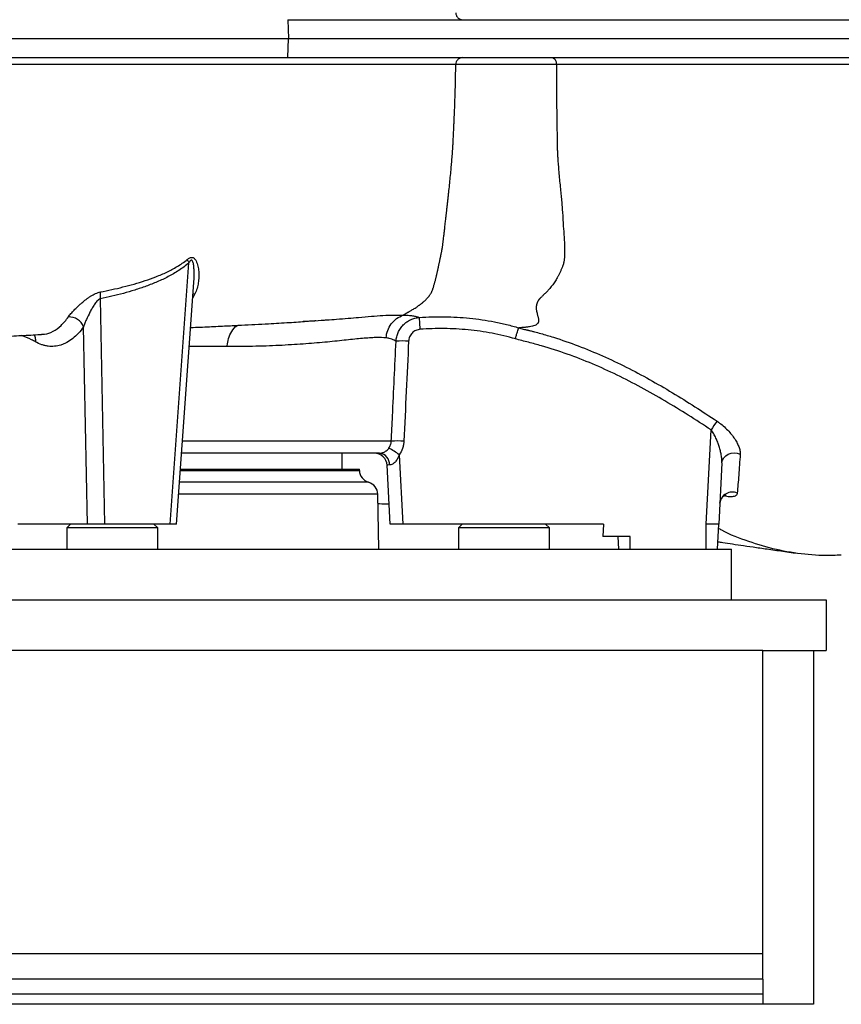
# Model space of a CAD drawing. Header units: millimetres. Extents: x 2318 to 4555, y 961 to 6343.
# Tile 4 of 15: x 3491 to 4142, y 961 to 1740. Entities that reach past the tile are written whole.
import ezdxf

# ---------------------------------------------------------------- set-up
doc = ezdxf.new("R2010")
doc.units = ezdxf.units.MM
doc.header["$LTSCALE"] = 2

msp = doc.modelspace()

# ---------------------------------------------------------------- linework, layer by layer
at = {"color": 7, "linetype": 'Continuous', "lineweight": 25}
for p, q in [((3703.49, 1740.16), (3704.1, 1725.16)), ((3703.49, 1740.16), (4266.89, 1740.16)), ((3703.49, 1710.16), (3704.1, 1725.16)), ((3704.1, 1725.16), (4266.65, 1725.16)), ((3703.49, 1710.16), (4266.89, 1710.16)), ((3610.58, 1341.16), (3625.38, 1547.84)), ((3615.58, 1341.16), (3629.25, 1532.22)), ((3555.18, 1519.3), (3558.6, 1341.16)), ((3544.95, 1341.16), (3541.96, 1497.22)), ((3508.55, 1491.39), (3509.05, 1491.38)), ((4034.6, 1341.16), (4038.51, 1415.63)), ((3776.2, 1397.16), (3619.59, 1397.16)), ((3746.59, 1384.56), (3746.59, 1397.16)), ((3791.7, 1395.95), (3794.58, 1341.16)), ((3784.59, 1341.16), (3782.15, 1387.68)), ((4047.12, 1389.48), (4044.59, 1341.16)), ((3618.68, 1384.56), (3760.25, 1384.56)), ((3760.26, 1383.61), (3760.25, 1384.56)), ((3775.52, 1321.16), (3774.76, 1364.73)), ((3544.95, 1341.16), (3489.94, 1341.16)), ((3531.59, 1341.16), (3528.59, 1338.16)), ((3558.6, 1341.16), (3544.95, 1341.16)), ((3610.58, 1341.16), (3558.6, 1341.16)), ((3600.59, 1338.16), (3597.59, 1341.16)), ((3615.58, 1341.16), (3610.58, 1341.16)), ((3794.58, 1341.16), (3784.59, 1341.16)), ((3953.45, 1341.16), (3794.58, 1341.16)), ((3841.59, 1341.16), (3838.59, 1338.16)), ((3910.59, 1338.16), (3907.59, 1341.16)), ((3953.45, 1341.16), (3952.95, 1331.16)), ((4034.6, 1321.16), (4034.6, 1341.16)), ((4043.54, 1321.16), (4044.59, 1341.16)), ((3528.59, 1338.16), (3528.59, 1321.16)), ((3600.59, 1338.16), (3528.59, 1338.16)), ((3600.59, 1321.16), (3600.59, 1338.16)), ((3838.59, 1338.16), (3838.59, 1321.16)), ((3910.59, 1338.16), (3838.59, 1338.16)), ((3910.59, 1321.16), (3910.59, 1338.16)), ((3974.59, 1331.16), (3952.95, 1331.16)), ((3965.64, 1321.16), (3965.11, 1331.16)), ((3974.59, 1321.16), (3974.59, 1331.16)), ((2454.59, 1321.16), (4054.59, 1321.16)), ((4054.59, 1281.16), (4054.59, 1321.16)), ((2379.59, 1281.16), (4129.59, 1281.16)), ((4129.59, 1281.16), (4129.59, 1241.16)), ((4079.59, 1241.16), (2429.59, 1241.16)), ((4079.59, 981.16), (4079.59, 1241.16)), ((4079.59, 1241.16), (4119.59, 1241.16)), ((4119.59, 1241.16), (4119.59, 961.16)), ((4119.59, 1241.16), (4129.59, 1241.16)), ((4079.59, 1001.16), (2429.59, 1001.16)), ((4079.59, 981.16), (2429.59, 981.16)), ((4079.59, 981.16), (4079.59, 969.16)), ((4079.59, 969.16), (2429.59, 969.16)), ((4079.59, 969.16), (4079.59, 961.16)), ((4079.59, 961.16), (2429.59, 961.16)), ((4119.59, 961.16), (4079.59, 961.16))]:
    msp.add_line(p, q, dxfattribs=at)
at = {"color": 8, "linetype": 'Continuous', "lineweight": 25}
for p, q in [((3630.12, 1523.35), (3628.39, 1520.13)), ((3785.5, 1406.64), (3620.26, 1406.64)), ((3618.62, 1383.61), (3760.26, 1383.61)), ((3767.51, 1374.17), (3617.94, 1374.17)), ((3774.76, 1364.73), (3617.26, 1364.73))]:
    msp.add_line(p, q, dxfattribs=at)
at = {"color": 8, "linetype": 'Continuous', "lineweight": 25, "flags": 128}
msp.add_lwpolyline([(3630.12, 1523.35), (3628.92, 1523.1), (3628.59, 1522.99)], dxfattribs=at)
at = {"color": 7, "linetype": 'Continuous', "lineweight": 25, "flags": 128}
for points in [[(3808.41, 1495.18), (3808.29, 1496.97), (3808.17, 1498.67), (3808.06, 1500.25), (3807.96, 1501.64), (3807.87, 1502.81), (3807.8, 1503.71), (3807.76, 1504.32), (3807.73, 1504.61)], [(4047.12, 1389.48), (4047.54, 1391.58), (4048.55, 1393.51), (4050.1, 1395.16), (4052.07, 1396.43), (4054.36, 1397.24), (4056.82, 1397.53), (4059.3, 1397.29), (4061.64, 1396.53)]]:
    msp.add_lwpolyline(points, dxfattribs=at)
at = {"color": 7, "linetype": 'Continuous', "lineweight": 25}
for centre, radius, start, end in [((3640.57, 1557.96), 18.25, 204.55406, 213.66592), ((3570.96, 1521.58), 15.95, 168.45744, 188.22702), ((3530.39, 1492.51), 12.49, 22.13218, 92.01376), ((3794.22, 1425.74), 60.21, 85.2698, 94.7302), ((4197.62, 1311.62), 190.09, 144.30333, 146.82779), ((3790.47, 1347.44), 59.4, 85.2018, 94.7982), ((3772.16, 1387.16), 10, 3, 90), ((3775.18, 1388.23), 8.99, 357.85361, 83.43127), ((3750.28, 1342.19), 67.87, 52.38269, 60.55318), ((3770.26, 1383.79), 10, 181, 254.03576), ((3764.76, 1364.56), 10, 1, 74.03576), ((4055.3, 1356.54), 9.91, 66.11937, 173.65375)]:
    msp.add_arc(centre, radius, start, end, dxfattribs=at)
msp.add_ellipse((3792.19, 1387.16), major_axis=(10.04, -0.53), ratio=0.051695, start_param=2.500671, end_param=3.147026, dxfattribs=at)
for points, knots in [([(3836.51, 1745.65), (3836.52, 1744.92), (3836.67, 1744.2), (3837.23, 1742.87), (3837.63, 1742.27), (3838.63, 1741.25), (3839.23, 1740.85), (3840.53, 1740.3), (3841.23, 1740.16), (3841.93, 1740.16)], [0, 0, 0, 0, 0.25, 0.25, 0.5, 0.5, 0.75, 0.75, 1, 1, 1, 1]), ([(2333.3, 1725.16), (2335.03, 1725.16), (2336.85, 1725.16), (2340.79, 1725.16), (2342.92, 1725.16), (2349.77, 1725.16), (2354.94, 1725.16), (2366.36, 1725.16), (2372.62, 1725.16), (2386.2, 1725.16), (2393.53, 1725.16), (2417.07, 1725.16), (2434.85, 1725.16), (2464.76, 1725.16), (2475.29, 1725.16), (2497.39, 1725.16), (2508.93, 1725.16), (2544.8, 1725.16), (2570.49, 1725.16), (2611.64, 1725.16), (2625.79, 1725.16), (2655, 1725.16), (2670.08, 1725.16), (2700.97, 1725.16), (2716.73, 1725.16), (2748.77, 1725.16), (2765.08, 1725.16), (2814.88, 1725.16), (2849.19, 1725.16), (2902.59, 1725.16), (2920.71, 1725.16), (2957.08, 1725.16), (2975.37, 1725.16), (3030.49, 1725.16), (3067.62, 1725.16), (3123.89, 1725.16), (3142.82, 1725.16), (3180.61, 1725.16), (3199.44, 1725.16), (3236.77, 1725.16), (3255.28, 1725.16), (3292.12, 1725.16), (3310.43, 1725.16), (3346.77, 1725.16), (3364.82, 1725.16), (3400.63, 1725.16), (3418.3, 1725.16), (3470.11, 1725.16), (3503.2, 1725.16), (3550.73, 1725.16), (3566.23, 1725.16), (3588.9, 1725.16), (3596.34, 1725.16), (3611.04, 1725.16), (3618.34, 1725.16), (3639.7, 1725.16), (3653.36, 1725.16), (3679.6, 1725.16), (3692.15, 1725.16), (3704.1, 1725.16)], [0.1948361, 0.1948361, 0.1948361, 0.1948361, 0.2074168, 0.2074168, 0.2199975, 0.2199975, 0.2451588, 0.2451588, 0.2703202, 0.2703202, 0.2954816, 0.2954816, 0.3458043, 0.3458043, 0.3709657, 0.3709657, 0.3961271, 0.3961271, 0.4464498, 0.4464498, 0.4716112, 0.4716112, 0.4967726, 0.4967726, 0.5219339, 0.5219339, 0.5470953, 0.5470953, 0.597418, 0.597418, 0.6225794, 0.6225794, 0.6477408, 0.6477408, 0.6980635, 0.6980635, 0.7232249, 0.7232249, 0.7483863, 0.7483863, 0.7735477, 0.7735477, 0.798709, 0.798709, 0.8238704, 0.8238704, 0.8490318, 0.8490318, 0.8993545, 0.8993545, 0.9245159, 0.9245159, 0.9370966, 0.9370966, 0.9496773, 0.9496773, 0.9748386, 0.9748386, 1, 1, 1, 1]), ([(2334.08, 1710.16), (2335.8, 1710.16), (2337.62, 1710.16), (2341.55, 1710.16), (2343.68, 1710.16), (2350.53, 1710.16), (2355.69, 1710.16), (2367.1, 1710.16), (2373.36, 1710.16), (2386.93, 1710.16), (2394.25, 1710.16), (2417.76, 1710.16), (2435.53, 1710.16), (2465.42, 1710.16), (2475.93, 1710.16), (2498.02, 1710.16), (2509.55, 1710.16), (2545.38, 1710.16), (2571.05, 1710.16), (2612.16, 1710.16), (2626.3, 1710.16), (2655.48, 1710.16), (2670.55, 1710.16), (2701.41, 1710.16), (2717.15, 1710.16), (2749.16, 1710.16), (2765.45, 1710.16), (2815.21, 1710.16), (2849.48, 1710.16), (2902.83, 1710.16), (2920.93, 1710.16), (2957.27, 1710.16), (2975.53, 1710.16), (3030.6, 1710.16), (3067.7, 1710.16), (3123.91, 1710.16), (3142.82, 1710.16), (3180.57, 1710.16), (3199.38, 1710.16), (3236.67, 1710.16), (3255.16, 1710.16), (3291.97, 1710.16), (3310.26, 1710.16), (3346.55, 1710.16), (3364.58, 1710.16), (3400.36, 1710.16), (3418, 1710.16), (3469.76, 1710.16), (3502.82, 1710.16), (3550.29, 1710.16), (3565.77, 1710.16), (3588.42, 1710.16), (3595.85, 1710.16), (3610.54, 1710.16), (3617.83, 1710.16), (3639.16, 1710.16), (3652.82, 1710.16), (3679.03, 1710.16), (3691.56, 1710.16), (3703.49, 1710.16)], [0.1948361, 0.1948361, 0.1948361, 0.1948361, 0.2074168, 0.2074168, 0.2199975, 0.2199975, 0.2451588, 0.2451588, 0.2703202, 0.2703202, 0.2954816, 0.2954816, 0.3458043, 0.3458043, 0.3709657, 0.3709657, 0.3961271, 0.3961271, 0.4464498, 0.4464498, 0.4716112, 0.4716112, 0.4967726, 0.4967726, 0.5219339, 0.5219339, 0.5470953, 0.5470953, 0.597418, 0.597418, 0.6225794, 0.6225794, 0.6477408, 0.6477408, 0.6980635, 0.6980635, 0.7232249, 0.7232249, 0.7483863, 0.7483863, 0.7735477, 0.7735477, 0.798709, 0.798709, 0.8238704, 0.8238704, 0.8490318, 0.8490318, 0.8993545, 0.8993545, 0.9245159, 0.9245159, 0.9370966, 0.9370966, 0.9496773, 0.9496773, 0.9748386, 0.9748386, 1, 1, 1, 1]), ([(3841.92, 1710.16), (3841.21, 1710.16), (3840.51, 1710.02), (3839.22, 1709.47), (3838.62, 1709.06), (3837.62, 1708.05), (3837.22, 1707.44), (3836.66, 1706.11), (3836.51, 1705.39), (3836.49, 1704.67)], [0, 0, 0, 0, 0.25, 0.25, 0.5, 0.5, 0.75, 0.75, 1, 1, 1, 1]), ([(3912.64, 1710.16), (3913.09, 1710.16), (3913.54, 1710.02), (3914.37, 1709.48), (3914.76, 1709.07), (3915.4, 1708.07), (3915.66, 1707.47), (3916.02, 1706.15), (3916.12, 1705.43), (3916.13, 1704.71)], [0, 0, 0, 0, 0.25, 0.25, 0.5, 0.5, 0.75, 0.75, 1, 1, 1, 1]), ([(3836.49, 1704.67), (3833.69, 1704.67), (3830.93, 1704.67), (3825.48, 1704.67), (3822.78, 1704.67), (3817.2, 1704.67), (3814.32, 1704.67), (3809.73, 1704.67), (3808.16, 1704.67), (3804.9, 1704.67), (3803.22, 1704.67), (3798, 1704.67), (3794.29, 1704.67), (3786.33, 1704.67), (3782.09, 1704.67), (3772.92, 1704.67), (3767.97, 1704.67), (3757.44, 1704.67), (3751.87, 1704.67), (3740.15, 1704.67), (3734.01, 1704.67), (3724.36, 1704.67), (3721.07, 1704.67), (3714.35, 1704.67), (3710.94, 1704.67), (3700.53, 1704.67), (3693.38, 1704.67), (3678.67, 1704.67), (3671.12, 1704.67), (3655.61, 1704.67), (3647.66, 1704.67), (3631.36, 1704.67), (3623.01, 1704.67), (3605.97, 1704.67), (3597.28, 1704.67), (3584.04, 1704.67), (3579.59, 1704.67), (3570.64, 1704.67), (3566.14, 1704.67), (3552.54, 1704.67), (3543.34, 1704.67), (3524.68, 1704.67), (3515.22, 1704.67), (3486.49, 1704.67), (3466.85, 1704.67), (3426.6, 1704.67), (3405.99, 1704.67), (3379.6, 1704.67), (3374.28, 1704.67), (3363.65, 1704.67), (3358.32, 1704.67), (3342.3, 1704.67), (3331.58, 1704.67), (3310.05, 1704.67), (3299.24, 1704.67), (3277.55, 1704.67), (3266.66, 1704.67), (3233.89, 1704.67), (3211.89, 1704.67), (3178.65, 1704.67), (3167.53, 1704.67), (3150.78, 1704.67), (3145.18, 1704.67), (3133.99, 1704.67), (3128.4, 1704.67), (3100.52, 1704.67), (3078.37, 1704.67), (3034.38, 1704.67), (3012.54, 1704.67), (2969.15, 1704.67), (2947.61, 1704.67), (2920.88, 1704.67), (2915.54, 1704.67), (2904.88, 1704.67), (2899.56, 1704.67), (2883.67, 1704.67), (2873.19, 1704.67), (2842.09, 1704.67), (2821.79, 1704.67), (2782.04, 1704.67), (2762.59, 1704.67), (2724.53, 1704.67), (2705.92, 1704.67), (2683.18, 1704.67), (2678.66, 1704.67), (2669.67, 1704.67), (2665.2, 1704.67), (2651.93, 1704.67), (2643.24, 1704.67), (2617.67, 1704.67), (2601.26, 1704.67), (2569.72, 1704.67), (2554.58, 1704.67), (2525.53, 1704.67), (2511.63, 1704.67), (2495.03, 1704.67), (2491.75, 1704.67), (2485.28, 1704.67), (2482.07, 1704.67), (2472.61, 1704.67), (2466.51, 1704.67), (2448.77, 1704.67), (2437.71, 1704.67), (2417.11, 1704.67), (2407.59, 1704.67), (2394.39, 1704.67), (2390.17, 1704.67), (2382.08, 1704.67), (2378.2, 1704.67), (2370.87, 1704.67), (2367.4, 1704.67), (2362.56, 1704.67), (2361, 1704.67), (2358.02, 1704.67), (2356.59, 1704.67), (2349.72, 1704.67), (2345.05, 1704.67), (2340.37, 1704.67)], [0, 0, 0, 0, 0.015625, 0.015625, 0.03125, 0.03125, 0.046875, 0.046875, 0.054688, 0.054688, 0.0625, 0.0625, 0.078125, 0.078125, 0.09375, 0.09375, 0.109375, 0.109375, 0.125, 0.125, 0.140625, 0.140625, 0.148438, 0.148438, 0.15625, 0.15625, 0.171875, 0.171875, 0.1875, 0.1875, 0.203125, 0.203125, 0.21875, 0.21875, 0.234375, 0.234375, 0.242188, 0.242188, 0.25, 0.25, 0.265625, 0.265625, 0.28125, 0.28125, 0.3125, 0.3125, 0.34375, 0.34375, 0.351563, 0.351563, 0.359375, 0.359375, 0.375, 0.375, 0.390625, 0.390625, 0.40625, 0.40625, 0.4375, 0.4375, 0.453125, 0.453125, 0.460938, 0.460938, 0.46875, 0.46875, 0.5, 0.5, 0.53125, 0.53125, 0.5625, 0.5625, 0.570313, 0.570313, 0.578125, 0.578125, 0.59375, 0.59375, 0.625, 0.625, 0.65625, 0.65625, 0.6875, 0.6875, 0.695313, 0.695313, 0.703125, 0.703125, 0.71875, 0.71875, 0.75, 0.75, 0.78125, 0.78125, 0.8125, 0.8125, 0.820313, 0.820313, 0.828125, 0.828125, 0.84375, 0.84375, 0.875, 0.875, 0.90625, 0.90625, 0.921875, 0.921875, 0.9375, 0.9375, 0.953125, 0.953125, 0.960938, 0.960938, 0.96875, 0.96875, 1, 1, 1, 1]), ([(3794.83, 1506.34), (3794.89, 1506.38), (3795, 1506.46), (3795.19, 1506.59), (3795.39, 1506.72), (3795.6, 1506.87), (3795.84, 1507.01), (3796.08, 1507.17), (3796.34, 1507.33), (3796.62, 1507.49), (3796.91, 1507.67), (3797.22, 1507.85), (3797.54, 1508.03), (3797.88, 1508.23), (3798.23, 1508.43), (3798.59, 1508.64), (3798.97, 1508.86), (3799.37, 1509.09), (3799.77, 1509.32), (3800.37, 1509.67), (3801.21, 1510.16), (3802.35, 1510.83), (3803.65, 1511.62), (3804.87, 1512.4), (3805.92, 1513.09), (3806.73, 1513.65), (3807.47, 1514.17), (3808.12, 1514.65), (3808.71, 1515.08), (3809.22, 1515.47), (3809.65, 1515.81), (3810.02, 1516.1), (3810.31, 1516.34), (3810.72, 1516.68), (3811.26, 1517.14), (3811.93, 1517.74), (3812.56, 1518.33), (3813.15, 1518.91), (3813.7, 1519.48), (3814.22, 1520.04), (3814.7, 1520.59), (3815.14, 1521.12), (3815.61, 1521.73), (3816.1, 1522.41), (3816.6, 1523.17), (3817.03, 1523.9), (3817.34, 1524.48), (3817.55, 1524.93), (3817.7, 1525.31), (3817.89, 1525.79), (3818.11, 1526.38), (3818.35, 1527.07), (3818.62, 1527.92), (3818.92, 1528.9), (3819.25, 1529.99), (3819.57, 1531.1), (3819.89, 1532.21), (3820.19, 1533.33), (3820.5, 1534.46), (3820.79, 1535.59), (3821.08, 1536.73), (3821.36, 1537.87), (3821.63, 1539.02), (3821.9, 1540.16), (3822.16, 1541.31), (3822.42, 1542.46), (3822.68, 1543.69), (3822.95, 1544.98), (3823.21, 1546.3), (3823.44, 1547.52), (3823.66, 1548.65), (3823.86, 1549.68), (3824.05, 1550.62), (3824.22, 1551.41), (3824.36, 1552.05), (3824.49, 1552.6), (3824.61, 1553.16), (3824.74, 1553.75), (3824.87, 1554.35), (3825, 1554.97), (3825.13, 1555.62), (3825.28, 1556.33), (3825.43, 1557.12), (3825.59, 1557.97), (3825.74, 1558.84), (3825.88, 1559.72), (3826.02, 1560.62), (3826.15, 1561.52), (3826.27, 1562.45), (3826.4, 1563.48), (3826.54, 1564.71), (3826.71, 1566.14), (3826.97, 1568.26), (3827.29, 1570.89), (3827.64, 1573.89), (3827.95, 1576.58), (3828.22, 1578.96), (3828.45, 1581.03), (3828.64, 1582.79), (3828.8, 1584.23), (3829, 1585.95), (3829.24, 1588.09), (3829.55, 1590.83), (3829.88, 1593.73), (3830.22, 1596.81), (3830.58, 1600.05), (3831.04, 1604.27), (3831.59, 1609.39), (3832.19, 1615.37), (3832.66, 1620.15), (3832.99, 1623.74), (3833.2, 1626.17), (3833.4, 1628.66), (3833.6, 1631.2), (3833.79, 1633.8), (3833.97, 1636.45), (3834.17, 1639.42), (3834.36, 1642.68), (3834.56, 1646.22), (3834.74, 1649.75), (3834.91, 1653.29), (3835.04, 1656.11), (3835.13, 1658.32), (3835.21, 1660.08), (3835.3, 1662.22), (3835.41, 1664.75), (3835.53, 1667.68), (3835.67, 1670.99), (3835.85, 1676.12), (3836.07, 1682.73), (3836.26, 1690.53), (3836.41, 1697.78), (3836.47, 1702.43), (3836.49, 1704.67)], [0, 0, 0, 0, 0.00338, 0.006691, 0.009937, 0.01312, 0.016242, 0.019307, 0.022316, 0.025274, 0.028183, 0.031047, 0.033869, 0.036653, 0.039404, 0.042125, 0.04482, 0.047494, 0.050151, 0.052796, 0.058637, 0.065063, 0.072112, 0.079812, 0.084588, 0.088986, 0.093003, 0.096637, 0.099888, 0.102753, 0.105232, 0.107324, 0.109029, 0.110346, 0.114644, 0.118864, 0.123011, 0.127091, 0.13111, 0.135076, 0.138996, 0.142877, 0.146729, 0.152556, 0.158502, 0.164591, 0.170845, 0.173451, 0.177097, 0.181786, 0.187519, 0.194295, 0.202113, 0.212494, 0.222613, 0.232471, 0.242067, 0.251402, 0.260476, 0.26929, 0.277845, 0.286142, 0.294183, 0.30197, 0.309506, 0.316794, 0.323838, 0.332211, 0.339817, 0.346667, 0.352778, 0.358168, 0.362858, 0.366881, 0.369302, 0.371792, 0.374351, 0.376979, 0.379675, 0.382439, 0.38527, 0.388167, 0.391827, 0.395529, 0.399272, 0.403054, 0.406873, 0.410727, 0.414614, 0.418668, 0.42376, 0.429947, 0.436588, 0.450246, 0.462724, 0.473904, 0.483785, 0.492366, 0.499647, 0.505629, 0.510311, 0.52091, 0.532202, 0.544188, 0.55687, 0.570248, 0.584323, 0.608912, 0.633504, 0.658098, 0.66786, 0.677849, 0.688066, 0.698512, 0.709187, 0.720091, 0.731227, 0.745772, 0.760321, 0.774872, 0.789428, 0.803986, 0.809581, 0.816777, 0.825572, 0.835968, 0.847963, 0.861559, 0.876753, 0.910947, 0.942885, 0.972569, 1, 1, 1, 1]), ([(3916.13, 1704.71), (3915.93, 1704.71), (3915.72, 1704.71), (3915.31, 1704.72), (3914.69, 1704.72), (3914.05, 1704.72), (3912.78, 1704.73), (3911.91, 1704.73), (3909.27, 1704.74), (3907.45, 1704.74), (3904.62, 1704.75), (3903.66, 1704.75), (3901.71, 1704.75), (3900.72, 1704.76), (3897.74, 1704.76), (3895.73, 1704.77), (3891.66, 1704.77), (3889.61, 1704.77), (3886.5, 1704.78), (3885.45, 1704.78), (3883.36, 1704.78), (3882.32, 1704.78), (3877.15, 1704.78), (3873.1, 1704.78), (3868.15, 1704.78), (3867.17, 1704.78), (3865.24, 1704.78), (3864.29, 1704.78), (3861.49, 1704.77), (3859.69, 1704.77), (3857.08, 1704.76), (3856.22, 1704.76), (3854.54, 1704.76), (3853.72, 1704.76), (3851.31, 1704.75), (3849.81, 1704.75), (3846.99, 1704.74), (3845.67, 1704.73), (3843.23, 1704.72), (3842.11, 1704.72), (3840.1, 1704.7), (3839.21, 1704.7), (3838.06, 1704.69), (3837.7, 1704.68), (3837.21, 1704.68), (3836.98, 1704.67), (3836.77, 1704.67), (3836.63, 1704.67), (3836.56, 1704.67), (3836.5, 1704.67)], [0, 0, 0, 0, 0.007813, 0.007813, 0.015625, 0.03125, 0.03125, 0.0625, 0.0625, 0.125, 0.125, 0.15625, 0.15625, 0.1875, 0.1875, 0.25, 0.25, 0.3125, 0.3125, 0.34375, 0.34375, 0.375, 0.375, 0.5, 0.5, 0.53125, 0.53125, 0.5625, 0.5625, 0.625, 0.625, 0.65625, 0.65625, 0.6875, 0.6875, 0.75, 0.75, 0.8125, 0.8125, 0.875, 0.875, 0.9375, 0.9375, 0.96875, 0.96875, 0.984375, 0.992188, 0.992188, 1, 1, 1, 1]), ([(3916.14, 1704.71), (3916.13, 1703.55), (3916.13, 1701.21), (3916.13, 1697.65), (3916.13, 1694), (3916.14, 1690.27), (3916.16, 1686.45), (3916.19, 1682.55), (3916.23, 1678.57), (3916.28, 1674.4), (3916.34, 1670.07), (3916.4, 1665.61), (3916.47, 1661.16), (3916.53, 1656.72), (3916.6, 1652.3), (3916.66, 1647.88), (3916.73, 1643.47), (3916.78, 1640.13), (3916.83, 1637.77), (3916.88, 1636.34), (3916.95, 1634.73), (3917.05, 1632.93), (3917.17, 1630.96), (3917.31, 1628.8), (3917.48, 1626.46), (3917.68, 1623.94), (3917.99, 1620.22), (3918.42, 1615.34), (3918.98, 1609.39), (3919.47, 1604.59), (3919.84, 1600.93), (3920.08, 1598.4), (3920.31, 1595.86), (3920.53, 1593.32), (3920.73, 1590.77), (3920.92, 1588.21), (3921.12, 1585.54), (3921.33, 1581.77), (3921.67, 1575.89), (3922.04, 1570.13), (3922.35, 1565.55), (3922.48, 1563.19), (3922.58, 1561.01), (3922.64, 1559.01), (3922.68, 1557.18), (3922.68, 1555.52), (3922.64, 1554.03), (3922.57, 1552.71), (3922.47, 1551.53), (3922.33, 1550.43), (3922.2, 1549.43), (3922.05, 1548.51), (3921.86, 1547.66), (3921.64, 1546.82), (3921.38, 1545.98), (3921.05, 1545.05), (3920.66, 1544.05), (3920.22, 1542.98), (3919.77, 1541.91), (3919.3, 1540.87), (3918.83, 1539.84), (3918.33, 1538.83), (3917.83, 1537.84), (3917.31, 1536.86), (3916.34, 1535.12), (3914.83, 1532.68), (3912.64, 1529.64), (3910.42, 1526.97), (3908.27, 1524.63), (3906.62, 1523), (3905.37, 1521.8), (3904.58, 1521.04), (3903.94, 1520.42), (3903.42, 1519.92), (3903.05, 1519.54), (3902.8, 1519.29), (3902.63, 1519.12), (3902.51, 1518.97), (3902.39, 1518.81), (3902.26, 1518.65), (3902.15, 1518.49), (3902.03, 1518.33), (3901.92, 1518.16), (3901.81, 1518), (3901.71, 1517.83), (3901.61, 1517.66), (3901.51, 1517.49), (3901.41, 1517.32), (3901.32, 1517.15), (3901.23, 1516.97), (3901.15, 1516.8), (3901.07, 1516.62), (3900.99, 1516.44), (3900.92, 1516.26), (3900.85, 1516.08), (3900.78, 1515.9), (3900.71, 1515.71), (3900.65, 1515.53), (3900.6, 1515.34), (3900.54, 1515.16), (3900.49, 1514.97), (3900.45, 1514.78), (3900.4, 1514.58), (3900.36, 1514.39), (3900.33, 1514.2), (3900.3, 1514), (3900.27, 1513.81), (3900.24, 1513.61), (3900.22, 1513.41), (3900.2, 1513.21), (3900.19, 1513.01), (3900.18, 1512.81), (3900.16, 1512.33), (3900.19, 1511.49), (3900.33, 1510.21), (3900.6, 1508.7), (3900.94, 1507.29), (3901.26, 1506.12), (3901.5, 1505.26), (3901.7, 1504.51), (3901.86, 1503.87), (3901.98, 1503.33), (3902.06, 1502.8), (3902.1, 1502.27), (3902.08, 1501.72), (3902, 1501.21), (3901.87, 1500.73), (3901.67, 1500.3), (3901.27, 1499.67), (3900.46, 1498.94), (3899.01, 1498.2), (3897.08, 1497.59), (3894.67, 1497.1), (3892.49, 1496.82), (3890.7, 1496.65), (3889.41, 1496.55), (3887.92, 1496.46), (3886.86, 1496.4), (3886.29, 1496.37)], [0, 0, 0, 0, 0.012786, 0.025888, 0.039304, 0.053035, 0.067081, 0.081441, 0.096114, 0.111102, 0.127574, 0.144019, 0.160437, 0.176829, 0.193194, 0.209533, 0.225845, 0.242131, 0.24676, 0.252061, 0.258034, 0.26468, 0.271998, 0.27999, 0.288654, 0.297991, 0.307999, 0.330131, 0.35225, 0.374357, 0.383746, 0.393171, 0.402633, 0.412132, 0.421669, 0.431245, 0.44086, 0.451609, 0.473701, 0.50711, 0.516635, 0.525519, 0.533764, 0.541372, 0.548347, 0.554693, 0.560415, 0.565518, 0.570002, 0.574374, 0.578652, 0.58215, 0.585725, 0.589387, 0.593144, 0.597005, 0.60218, 0.607368, 0.612572, 0.617793, 0.623036, 0.628302, 0.633594, 0.638914, 0.644265, 0.662485, 0.681898, 0.702568, 0.718441, 0.734574, 0.741964, 0.748291, 0.753557, 0.757765, 0.760915, 0.76301, 0.76405, 0.765262, 0.766471, 0.767677, 0.768881, 0.770083, 0.771283, 0.772481, 0.773677, 0.774872, 0.776065, 0.777256, 0.778447, 0.779636, 0.780825, 0.782012, 0.783199, 0.784386, 0.785572, 0.786758, 0.787943, 0.789129, 0.790315, 0.791501, 0.792688, 0.793876, 0.795064, 0.796253, 0.797443, 0.798635, 0.799828, 0.801022, 0.802218, 0.803416, 0.804616, 0.805818, 0.807022, 0.813111, 0.820623, 0.82957, 0.839963, 0.846084, 0.851628, 0.856595, 0.860986, 0.864804, 0.868052, 0.872623, 0.877156, 0.881667, 0.886169, 0.890678, 0.895208, 0.907069, 0.920174, 0.934695, 0.950762, 0.968472, 0.974883, 0.982272, 0.990644, 1, 1, 1, 1]), ([(4447.35, 1704.84), (4435.3, 1704.84), (4423.3, 1704.84), (4405.37, 1704.84), (4399.41, 1704.84), (4387.51, 1704.83), (4381.57, 1704.83), (4363.81, 1704.83), (4352.02, 1704.83), (4334.4, 1704.83), (4328.54, 1704.83), (4316.84, 1704.83), (4311.01, 1704.82), (4281.97, 1704.82), (4259.02, 1704.82), (4224.85, 1704.81), (4213.5, 1704.81), (4190.87, 1704.8), (4179.58, 1704.8), (4157.1, 1704.79), (4145.9, 1704.79), (4123.61, 1704.78), (4112.51, 1704.78), (4090.48, 1704.77), (4079.54, 1704.77), (4057.85, 1704.76), (4047.12, 1704.76), (4025.93, 1704.75), (4015.47, 1704.75), (3994.83, 1704.74), (3984.65, 1704.74), (3954.54, 1704.73), (3935.04, 1704.72), (3916.14, 1704.71)], [0, 0, 0, 0, 0.0625, 0.0625, 0.09375, 0.09375, 0.125, 0.125, 0.1875, 0.1875, 0.21875, 0.21875, 0.25, 0.25, 0.375, 0.375, 0.4375, 0.4375, 0.5, 0.5, 0.5625, 0.5625, 0.625, 0.625, 0.6875, 0.6875, 0.75, 0.75, 0.8125, 0.8125, 0.875, 0.875, 1, 1, 1, 1]), ([(3555.34, 1524.77), (3561.31, 1525.91), (3567.24, 1527.2), (3576.07, 1529.41), (3579, 1530.19), (3584.83, 1531.86), (3587.74, 1532.75), (3593.52, 1534.66), (3596.4, 1535.68), (3602.1, 1537.91), (3604.94, 1539.11), (3610.55, 1541.77), (3613.32, 1543.22), (3618.79, 1546.51), (3621.44, 1548.31), (3623.97, 1550.38)], [0, 0, 0, 0, 0.25, 0.25, 0.375, 0.375, 0.5, 0.5, 0.625, 0.625, 0.75, 0.75, 0.875, 0.875, 1, 1, 1, 1]), ([(3623.97, 1550.38), (3624.63, 1550.92), (3625.31, 1551.39), (3626.36, 1551.86), (3626.72, 1551.98), (3627.42, 1552.09), (3627.77, 1552.09), (3628.41, 1551.97), (3628.71, 1551.84), (3629.27, 1551.51), (3629.53, 1551.3), (3630, 1550.82), (3630.21, 1550.55), (3630.59, 1549.98), (3630.77, 1549.68), (3631.26, 1548.74), (3631.53, 1548.07), (3632, 1546.69), (3632.19, 1545.98), (3632.69, 1543.82), (3632.91, 1542.34), (3633.16, 1539.38), (3633.19, 1537.88), (3633.08, 1534.9), (3632.94, 1533.42), (3632.47, 1530.49), (3632.15, 1529.04), (3631.29, 1526.18), (3630.76, 1524.76), (3630.12, 1523.35)], [0, 0, 0, 0, 0.0625, 0.0625, 0.09375, 0.09375, 0.125, 0.125, 0.15625, 0.15625, 0.1875, 0.1875, 0.21875, 0.21875, 0.25, 0.25, 0.3125, 0.3125, 0.375, 0.375, 0.5, 0.5, 0.625, 0.625, 0.75, 0.75, 0.875, 0.875, 1, 1, 1, 1]), ([(3625.38, 1547.84), (3622.84, 1545.59), (3620.16, 1543.6), (3614.61, 1539.96), (3611.79, 1538.34), (3606.07, 1535.37), (3603.17, 1534.02), (3597.34, 1531.52), (3594.39, 1530.37), (3588.47, 1528.23), (3585.49, 1527.23), (3579.5, 1525.36), (3576.49, 1524.48), (3567.42, 1522), (3561.32, 1520.56), (3555.18, 1519.3)], [0, 0, 0, 0, 0.125, 0.125, 0.25, 0.25, 0.375, 0.375, 0.5, 0.5, 0.625, 0.625, 0.75, 0.75, 1, 1, 1, 1]), ([(3529.95, 1504.99), (3530.53, 1505.82), (3531.2, 1506.69), (3532.71, 1508.48), (3533.56, 1509.41), (3535.35, 1511.29), (3536.3, 1512.24), (3537.8, 1513.67), (3538.32, 1514.15), (3539.38, 1515.11), (3539.92, 1515.59), (3541.57, 1517.01), (3542.7, 1517.93), (3544.47, 1519.28), (3545.07, 1519.72), (3546.3, 1520.57), (3546.92, 1520.99), (3548.81, 1522.18), (3550.09, 1522.9), (3552.74, 1524.08), (3554.05, 1524.53), (3555.34, 1524.77)], [0, 0, 0, 0, 0.125, 0.125, 0.25, 0.25, 0.375, 0.375, 0.4375, 0.4375, 0.5, 0.5, 0.625, 0.625, 0.6875, 0.6875, 0.75, 0.75, 0.875, 0.875, 1, 1, 1, 1]), ([(3555.18, 1519.3), (3554.69, 1519.13), (3554.23, 1518.85), (3553.35, 1518.16), (3552.93, 1517.76), (3552.16, 1516.92), (3551.8, 1516.48), (3551.1, 1515.58), (3550.76, 1515.11), (3549.79, 1513.69), (3549.19, 1512.72), (3548.06, 1510.77), (3547.52, 1509.78), (3545.97, 1506.81), (3545.03, 1504.85), (3543.75, 1501.93), (3543.35, 1500.96), (3542.61, 1499.07), (3542.26, 1498.13), (3541.96, 1497.22)], [0, 0, 0, 0, 0.0625, 0.0625, 0.125, 0.125, 0.1875, 0.1875, 0.25, 0.25, 0.375, 0.375, 0.5, 0.5, 0.75, 0.75, 0.875, 0.875, 1, 1, 1, 1]), ([(3781.43, 1488.42), (3781.53, 1490.41), (3781.94, 1492.39), (3783.29, 1496.13), (3784.25, 1497.89), (3786.62, 1501.07), (3788.04, 1502.47), (3791.22, 1504.79), (3792.98, 1505.71), (3794.83, 1506.34)], [0, 0, 0, 0, 0.25, 0.25, 0.5, 0.5, 0.75, 0.75, 1, 1, 1, 1]), ([(3789.25, 1485.75), (3789.32, 1486.96), (3789.49, 1488.14), (3789.9, 1489.89), (3790.07, 1490.47), (3790.45, 1491.61), (3790.67, 1492.18), (3791.4, 1493.84), (3791.98, 1494.88), (3792.98, 1496.37), (3793.34, 1496.85), (3794.1, 1497.79), (3794.5, 1498.24), (3795.77, 1499.53), (3796.68, 1500.31), (3798.63, 1501.69), (3799.69, 1502.31), (3801.87, 1503.32), (3802.99, 1503.72), (3805.32, 1504.32), (3806.52, 1504.52), (3807.73, 1504.61)], [0, 0, 0, 0, 0.125, 0.125, 0.1875, 0.1875, 0.25, 0.25, 0.375, 0.375, 0.4375, 0.4375, 0.5, 0.5, 0.625, 0.625, 0.75, 0.75, 0.875, 0.875, 1, 1, 1, 1]), ([(3794.84, 1506.34), (3795.55, 1506.39), (3796.26, 1506.41), (3797.6, 1506.4), (3798.24, 1506.37), (3799.48, 1506.28), (3800.07, 1506.22), (3801.21, 1506.1), (3801.74, 1506.02), (3802.76, 1505.86), (3803.26, 1505.77), (3804.22, 1505.57), (3804.69, 1505.47), (3806.06, 1505.13), (3806.92, 1504.88), (3807.73, 1504.61)], [0, 0, 0, 0, 0.125, 0.125, 0.25, 0.25, 0.375, 0.375, 0.5, 0.5, 0.625, 0.625, 0.75, 0.75, 1, 1, 1, 1]), ([(3807.73, 1504.61), (3814.35, 1505.05), (3820.99, 1505.24), (3834.23, 1505.05), (3840.84, 1504.68), (3850.72, 1503.68), (3854.02, 1503.27), (3860.57, 1502.3), (3863.84, 1501.74), (3870.33, 1500.47), (3873.56, 1499.76), (3879.98, 1498.17), (3883.18, 1497.3), (3886.36, 1496.35)], [0, 0, 0, 0, 0.25, 0.25, 0.5, 0.5, 0.625, 0.625, 0.75, 0.75, 0.875, 0.875, 1, 1, 1, 1]), ([(3541.96, 1497.22), (3540.63, 1495.34), (3539.26, 1493.63), (3536.42, 1490.55), (3534.96, 1489.17), (3531.94, 1486.74), (3530.39, 1485.7), (3528, 1484.38), (3527.19, 1483.98), (3525.57, 1483.29), (3524.75, 1482.99), (3522.3, 1482.22), (3520.65, 1481.89), (3517.32, 1481.59), (3515.64, 1481.62), (3513.09, 1481.94), (3512.24, 1482.09), (3510.53, 1482.5), (3507.99, 1483.24), (3505.47, 1484.39), (3503.79, 1485.34)], [0, 0, 0, 0, 0.125, 0.125, 0.25, 0.25, 0.375, 0.375, 0.4375, 0.4375, 0.5, 0.5, 0.625, 0.625, 0.75, 0.75, 0.8125, 0.8125, 0.875, 1, 1, 1, 1]), ([(3626.7, 1496.59), (3631.71, 1496.82), (3641.56, 1497.27), (3654.84, 1497.9), (3666.83, 1498.5), (3677.89, 1499.08), (3687.81, 1499.62), (3696.76, 1500.11), (3704.71, 1500.58), (3711.97, 1501.08), (3718.43, 1501.58), (3723.03, 1501.93), (3725.21, 1502.06), (3725.85, 1502.1)], [0, 0, 0, 0, 0.116529, 0.229421, 0.33171, 0.429655, 0.532705, 0.620205, 0.7103, 0.798259, 0.883227, 0.965203, 1, 1, 1, 1]), ([(3715.82, 1501.51), (3717.97, 1501.63), (3723.83, 1501.96), (3729.95, 1502.35), (3733.74, 1502.62), (3734.32, 1502.66)], [0, 0, 0, 0, 0.327962, 0.896574, 1, 1, 1, 1]), ([(3883.68, 1487.65), (3877.59, 1489.44), (3871.43, 1490.91), (3862.11, 1492.68), (3858.98, 1493.2), (3852.71, 1494.09), (3849.55, 1494.46), (3840.09, 1495.37), (3833.76, 1495.69), (3821.1, 1495.82), (3814.75, 1495.62), (3808.41, 1495.18)], [0, 0, 0, 0, 0.25, 0.25, 0.375, 0.375, 0.5, 0.5, 0.75, 0.75, 1, 1, 1, 1]), ([(3883.6, 1487.67), (3883.9, 1488.66), (3884.19, 1489.64), (3884.74, 1491.49), (3885.01, 1492.36), (3885.48, 1493.91), (3885.69, 1494.58), (3886.04, 1495.68), (3886.18, 1496.1), (3886.27, 1496.37)], [0, 0, 0, 0, 0.25, 0.25, 0.5, 0.5, 0.75, 0.75, 1, 1, 1, 1]), ([(3886.28, 1496.37), (3887.5, 1496.04), (3888.73, 1495.71), (3890.57, 1495.25), (3891.49, 1495.03), (3892.57, 1494.77), (3893.11, 1494.65), (3893.38, 1494.58), (3893.5, 1494.56), (3893.58, 1494.54), (3893.61, 1494.53), (3893.65, 1494.52)], [0, 0, 0, 0, 0.5, 0.5, 0.75, 0.875, 0.9375, 0.96875, 0.984375, 0.984375, 1, 1, 1, 1]), ([(2792.61, 1453.78), (2797.64, 1454.1), (2811.2, 1454.98), (2830.11, 1456.14), (2848.89, 1457.26), (2863.01, 1458.09), (2876.08, 1458.86), (2887.8, 1459.55), (2898.17, 1460.15), (2907.74, 1460.7), (2916.97, 1461.21), (2926.71, 1461.74), (2937.58, 1462.34), (2950.27, 1463.04), (2965.03, 1463.85), (2981.83, 1464.77), (2998.95, 1465.7), (3016.05, 1466.61), (3032.97, 1467.49), (3051.13, 1468.43), (3070.64, 1469.44), (3091.24, 1470.5), (3112, 1471.56), (3133.4, 1472.66), (3154.52, 1473.73), (3175.03, 1474.75), (3193.17, 1475.66), (3209.13, 1476.47), (3222.88, 1477.18), (3235.36, 1477.82), (3246.62, 1478.38), (3258.03, 1478.93), (3270.15, 1479.51), (3283.81, 1480.15), (3298.03, 1480.82), (3311.77, 1481.45), (3324.79, 1482.06), (3336.14, 1482.6), (3345.56, 1483.05), (3352.57, 1483.38), (3358.45, 1483.66), (3364.1, 1483.93), (3370.43, 1484.24), (3378.33, 1484.62), (3387.89, 1485.08), (3399.21, 1485.63), (3411.87, 1486.24), (3425.9, 1486.93), (3441.28, 1487.7), (3457.79, 1488.53), (3474.49, 1489.37), (3490.55, 1490.17), (3501.77, 1490.75), (3507.66, 1491.07), (3508.56, 1491.12)], [0, 0, 0, 0, 0.024856, 0.066938, 0.089573, 0.110991, 0.130421, 0.147841, 0.163236, 0.176707, 0.189937, 0.203411, 0.218882, 0.236496, 0.256735, 0.279617, 0.304964, 0.326509, 0.349506, 0.374008, 0.400111, 0.427835, 0.4561, 0.482433, 0.51243, 0.539315, 0.563114, 0.583804, 0.602128, 0.617207, 0.632945, 0.646518, 0.662274, 0.681054, 0.701008, 0.719335, 0.736468, 0.753552, 0.765302, 0.77483, 0.782161, 0.789425, 0.798142, 0.808314, 0.822179, 0.838075, 0.855995, 0.875923, 0.898246, 0.922596, 0.948284, 0.972789, 0.995876, 1, 1, 1, 1]), ([(3781.43, 1488.42), (3779.06, 1488.63), (3776.32, 1488.7), (3771.62, 1488.59), (3769.95, 1488.51), (3766.43, 1488.29), (3764.57, 1488.15), (3758.72, 1487.64), (3754.45, 1487.18), (3747.5, 1486.44), (3745.08, 1486.18), (3740.1, 1485.66), (3737.52, 1485.4), (3729.55, 1484.64), (3723.91, 1484.16), (3714.97, 1483.51), (3711.91, 1483.3), (3705.62, 1482.89), (3702.4, 1482.7), (3695.8, 1482.34), (3692.42, 1482.18), (3685.5, 1481.93), (3681.96, 1481.83), (3671.1, 1481.62), (3663.53, 1481.57), (3655.63, 1481.55)], [0, 0, 0, 0, 0.125, 0.125, 0.1875, 0.1875, 0.25, 0.25, 0.375, 0.375, 0.4375, 0.4375, 0.5, 0.5, 0.625, 0.625, 0.6875, 0.6875, 0.75, 0.75, 0.8125, 0.8125, 0.875, 0.875, 1, 1, 1, 1]), ([(3789.25, 1485.75), (3788.81, 1486.04), (3788.32, 1486.32), (3787.23, 1486.86), (3786.63, 1487.1), (3785.32, 1487.56), (3784.62, 1487.77), (3783.48, 1488.06), (3783.09, 1488.16), (3782.28, 1488.32), (3781.86, 1488.39), (3781.43, 1488.42)], [0, 0, 0, 0, 0.25, 0.25, 0.5, 0.5, 0.75, 0.75, 0.875, 0.875, 1, 1, 1, 1]), ([(3808.41, 1495.18), (3807.81, 1495.14), (3807.2, 1495.04), (3806.04, 1494.75), (3805.47, 1494.54), (3804.38, 1494.04), (3803.85, 1493.74), (3802.87, 1493.04), (3802.41, 1492.65), (3801.57, 1491.79), (3801.19, 1491.32), (3800.52, 1490.32), (3800.23, 1489.8), (3799.75, 1488.69), (3799.56, 1488.11), (3799.3, 1486.95), (3799.21, 1486.35), (3799.18, 1485.75)], [0, 0, 0, 0, 0.125, 0.125, 0.25, 0.25, 0.375, 0.375, 0.5, 0.5, 0.625, 0.625, 0.75, 0.75, 0.875, 0.875, 1, 1, 1, 1]), ([(3893.65, 1494.52), (3893.86, 1494.47), (3894.08, 1494.42), (3894.5, 1494.31), (3895.14, 1494.15), (3896.62, 1493.77), (3899.58, 1493.01), (3902.11, 1492.32), (3907.14, 1490.91), (3910.48, 1489.91), (3920.42, 1486.79), (3926.97, 1484.51), (3946.39, 1477.14), (3959.03, 1471.5), (3977.64, 1462.16), (3983.78, 1458.9), (3995.96, 1452.13), (4001.99, 1448.63), (4019.92, 1437.84), (4031.65, 1430.29), (4043.24, 1422.53)], [0, 0, 0, 0, 0.003906, 0.003906, 0.007813, 0.015625, 0.03125, 0.0625, 0.0625, 0.125, 0.125, 0.25, 0.25, 0.5, 0.5, 0.625, 0.625, 0.75, 0.75, 1, 1, 1, 1]), ([(3785.5, 1406.64), (3785.82, 1413.29), (3786.13, 1419.94), (3786.45, 1426.59), (3787.39, 1446.31), (3788.32, 1466.03), (3789.25, 1485.75)], [0, 0, 0, 0, 0.01, 0.01, 0.01, 0.03965221, 0.03965221, 0.03965221, 0.03965221]), ([(4038.51, 1415.63), (4026.51, 1423.53), (4014.38, 1431.22), (3995.83, 1442.17), (3989.57, 1445.72), (3976.96, 1452.55), (3970.6, 1455.83), (3951.32, 1465.18), (3938.22, 1470.77), (3918.07, 1477.96), (3911.28, 1480.15), (3900.96, 1483.11), (3897.49, 1484.05), (3892.27, 1485.37), (3890.52, 1485.78), (3887.04, 1486.69), (3885.32, 1487.16), (3883.6, 1487.67)], [0, 0, 0, 0, 0.25, 0.25, 0.375, 0.375, 0.5, 0.5, 0.75, 0.75, 0.875, 0.875, 0.9375, 0.9375, 0.96875, 0.96875, 1, 1, 1, 1]), ([(4043.24, 1422.53), (4044.67, 1421.58), (4046.01, 1420.57), (4048.55, 1418.47), (4049.74, 1417.38), (4052.01, 1415.11), (4053.06, 1413.96), (4054.98, 1411.65), (4055.85, 1410.48), (4057.06, 1408.71), (4057.44, 1408.12), (4058.16, 1406.95), (4058.5, 1406.37), (4059.45, 1404.67), (4059.98, 1403.56), (4060.64, 1401.94), (4060.83, 1401.41), (4061.16, 1400.36), (4061.3, 1399.85), (4061.62, 1398.35), (4061.7, 1397.41), (4061.64, 1396.53)], [0, 0, 0, 0, 0.125, 0.125, 0.25, 0.25, 0.375, 0.375, 0.5, 0.5, 0.5625, 0.5625, 0.625, 0.625, 0.75, 0.75, 0.8125, 0.8125, 0.875, 0.875, 1, 1, 1, 1]), ([(4047.12, 1389.48), (4047.17, 1390.47), (4047.14, 1391.49), (4046.96, 1393.6), (4046.81, 1394.68), (4046.43, 1396.85), (4046.19, 1397.95), (4045.63, 1400.18), (4045.32, 1401.3), (4044.62, 1403.56), (4044.23, 1404.69), (4043.37, 1406.94), (4042.89, 1408.06), (4041.83, 1410.29), (4041.25, 1411.4), (4039.98, 1413.55), (4039.29, 1414.61), (4038.51, 1415.63)], [0, 0, 0, 0, 0.125, 0.125, 0.25, 0.25, 0.375, 0.375, 0.5, 0.5, 0.625, 0.625, 0.75, 0.75, 0.875, 0.875, 1, 1, 1, 1]), ([(3783.64, 1401.29), (3784.21, 1402.08), (3784.65, 1402.92), (3785.12, 1404.27), (3785.25, 1404.74), (3785.43, 1405.68), (3785.48, 1406.15), (3785.5, 1406.64)], [0, 0, 0, 0, 0.5, 0.5, 0.75, 0.75, 1, 1, 1, 1]), ([(3795.44, 1406.64), (3795.39, 1405.67), (3795.28, 1404.72), (3794.91, 1402.84), (3794.66, 1401.91), (3793.71, 1399.2), (3792.83, 1397.51), (3791.7, 1395.95)], [0, 0, 0, 0, 0.25, 0.25, 0.5, 0.5, 1, 1, 1, 1]), ([(3776.2, 1397.16), (3776.55, 1397.16), (3776.96, 1397.18), (3777.71, 1397.32), (3777.99, 1397.38), (3778.58, 1397.54), (3778.9, 1397.65), (3779.59, 1397.94), (3779.96, 1398.11), (3780.73, 1398.55), (3781.12, 1398.8), (3781.89, 1399.39), (3782.28, 1399.73), (3783, 1400.47), (3783.34, 1400.87), (3783.64, 1401.29)], [0, 0, 0, 0, 0.25, 0.25, 0.375, 0.375, 0.5, 0.5, 0.625, 0.625, 0.75, 0.75, 0.875, 0.875, 1, 1, 1, 1]), ([(3791.7, 1395.95), (3791.35, 1394.93), (3790.94, 1393.94), (3789.94, 1392.04), (3789.36, 1391.15), (3788.34, 1389.97), (3787.97, 1389.61), (3787.21, 1388.98), (3786.81, 1388.71), (3786, 1388.28), (3785.6, 1388.13), (3784.85, 1387.94), (3784.49, 1387.9), (3784.16, 1387.89)], [0, 0, 0, 0, 0.25, 0.25, 0.5, 0.5, 0.625, 0.625, 0.75, 0.75, 0.875, 0.875, 1, 1, 1, 1]), ([(4061.64, 1396.53), (4061.21, 1390.6), (4060.8, 1385.06), (4060.03, 1374.76), (4059.67, 1370), (4059.31, 1365.6)], [0, 0, 0, 0, 0.5, 0.5, 1, 1, 1, 1]), ([(4045.48, 1357.71), (4045.48, 1357.79), (4045.45, 1358.42), (4045.89, 1360.01), (4046.96, 1361.86), (4048.44, 1363.22), (4049.67, 1363.87), (4050.36, 1364.06), (4050.4, 1364.06), (4050.42, 1364.06)], [0, 0, 0, 0, 0.024959, 0.219973, 0.423645, 0.609714, 0.768906, 0.897445, 1, 1, 1, 1]), ([(3774.89, 1357.37), (3775.27, 1357.35), (3778.26, 1357.23), (3781.2, 1357.11), (3783.76, 1357)], [0, 0, 0, 0, 0.12886, 1, 1, 1, 1]), ([(4141.61, 1316.63), (4139.5, 1316.48), (4129.84, 1315.8), (4112.64, 1316.91), (4090.22, 1320.46), (4068.29, 1327.04), (4052.96, 1332.85), (4045.25, 1337.19), (4044.41, 1337.67)], [0, 0, 0, 0, 0.064027, 0.291899, 0.518876, 0.745425, 0.971988, 1, 1, 1, 1]), ([(4043.86, 1327.17), (4045.18, 1326.97), (4049.03, 1326.37), (4055.8, 1325.35), (4064.63, 1324.04), (4074.73, 1322.57), (4086.14, 1320.92), (4096.48, 1319.44), (4102.96, 1318.51), (4105.21, 1318.19)], [0, 0, 0, 0, 0.0672069, 0.1956199, 0.3422748, 0.5070863, 0.6902089, 0.8920843, 1, 1, 1, 1])]:
    msp.add_open_spline(points, degree=3, knots=knots, dxfattribs=at)
at = {"color": 8, "linetype": 'Continuous', "lineweight": 25}
for points, knots in [([(3629.23, 1532.21), (3629.25, 1532.38), (3629.63, 1535.79), (3629.57, 1540.34), (3629.12, 1545.65), (3628.7, 1548.07), (3628.08, 1549.4), (3627.67, 1549.78), (3627.43, 1549.85), (3627.18, 1549.84), (3626.94, 1549.76), (3626.35, 1549.33), (3625.85, 1548.63), (3625.48, 1548.01), (3625.38, 1547.84)], [0, 0, 0, 0, 0.022974, 0.474636, 0.620436, 0.767059, 0.819965, 0.840783, 0.861811, 0.864145, 0.884835, 0.903052, 0.973612, 1, 1, 1, 1]), ([(3509.05, 1491.38), (3509.7, 1491.35), (3512.71, 1491.21), (3517.83, 1493.38), (3524.29, 1497.74), (3528.05, 1502.55), (3529.95, 1504.99)], [0, 0, 0, 0, 0.084966, 0.392793, 0.692061, 1, 1, 1, 1]), ([(3734.32, 1502.66), (3736.99, 1502.84), (3742.93, 1503.25), (3751.32, 1503.92), (3760.6, 1504.72), (3769.88, 1505.55), (3779.19, 1506.23), (3787.72, 1506.59), (3792.46, 1506.42), (3794.83, 1506.34)], [0, 0, 0, 0, 0.096856, 0.215864, 0.334875, 0.493164, 0.651725, 0.825682, 1, 1, 1, 1]), ([(3655.63, 1481.55), (3655.64, 1481.75), (3655.74, 1483.88), (3656.5, 1488.24), (3659.06, 1493.71), (3661.87, 1497.33), (3663.82, 1498.21), (3664.18, 1498.37)], [0, 0, 0, 0, 0.027752, 0.3002234, 0.6143199, 0.9284157, 1, 1, 1, 1]), ([(3503.79, 1485.34), (3502.79, 1485.9), (3499.16, 1487.94), (3495.49, 1489.31), (3492.83, 1490.3)], [0, 0, 0, 0, 0.277597, 1, 1, 1, 1]), ([(3502.63, 1490.81), (3502.78, 1490.61), (3503.51, 1489.65), (3503.82, 1487.81), (3503.86, 1486.13), (3503.81, 1485.48), (3503.79, 1485.34)], [0, 0, 0, 0, 0.142947, 0.678147, 0.928105, 1, 1, 1, 1]), ([(3655.63, 1481.55), (3649.24, 1481.58), (3639.6, 1481.63), (3629.15, 1481.65), (3625.63, 1481.66)], [0, 0, 0, 0, 0.6634882, 1, 1, 1, 1]), ([(4059.31, 1365.6), (4059.08, 1364.87), (4058.6, 1363.4), (4055.51, 1362.54), (4052.05, 1362.56), (4049.57, 1363.2), (4048.86, 1363.38)], [0, 0, 0, 0, 0.298677, 0.599855, 0.884677, 1, 1, 1, 1])]:
    msp.add_open_spline(points, degree=3, knots=knots, dxfattribs=at)
at = {"color": 7, "linetype": 'Continuous', "lineweight": 25}
for points in [[(3799.18, 1485.75), (3797.94, 1459.38), (3796.69, 1433.01), (3795.44, 1406.64)], [(4038.43, 1341.16), (4037.22, 1341.16), (4035.91, 1341.16), (4034.6, 1341.16)], [(4041.67, 1341.16), (4040.74, 1341.16), (4039.63, 1341.16), (4038.43, 1341.16)], [(4043.83, 1341.16), (4043.33, 1341.16), (4042.59, 1341.16), (4041.67, 1341.16)], [(4044.59, 1341.16), (4044.59, 1341.16), (4044.33, 1341.16), (4043.83, 1341.16)]]:
    msp.add_open_spline(points, degree=3, dxfattribs=at)

doc.saveas('drawing.dxf')
